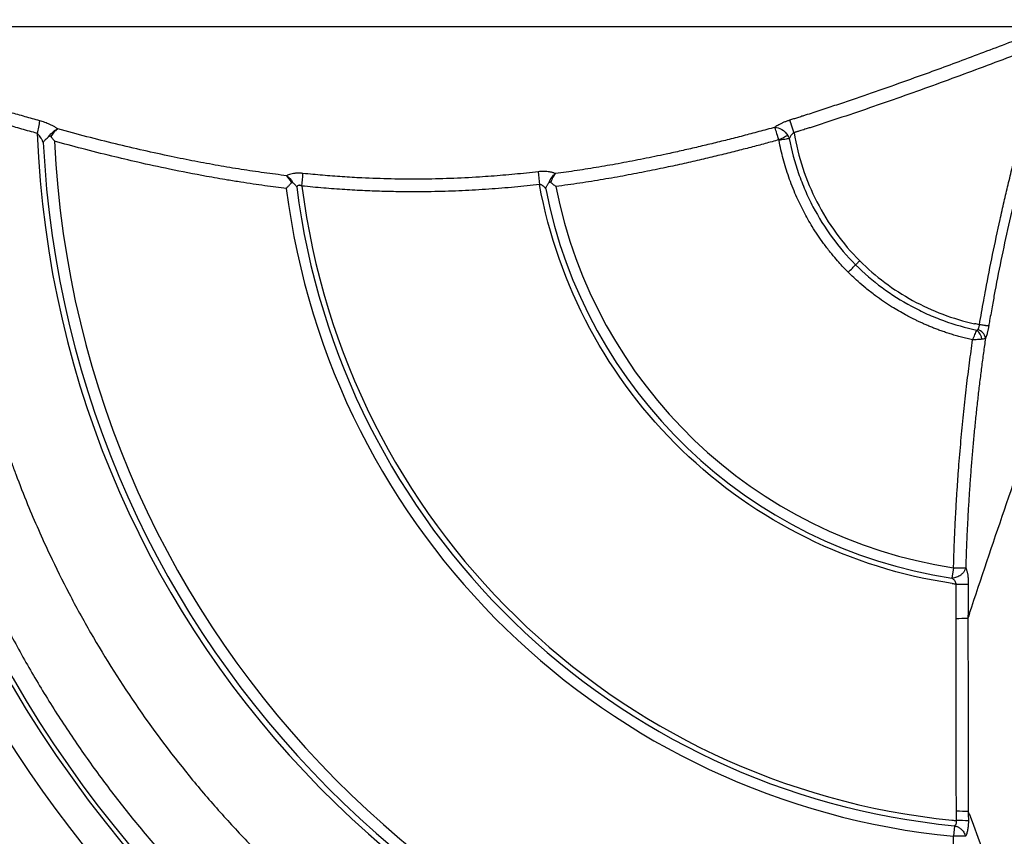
# Model space of a CAD drawing. Header units: millimetres. Extents: x 19 to 819, y 19 to 629.
# Tile 12 of 50: x 359 to 436, y 210 to 275. Entities that reach past the tile are written whole.
import ezdxf

# ---------------------------------------------------------------- set-up
doc = ezdxf.new("R2010")
doc.units = ezdxf.units.MM
doc.header["$LTSCALE"] = 3
doc.layers.add('DIMENSIONS', color=140, linetype='Continuous', lineweight=25)
doc.styles.add('SLDTEXTSTYLE0', font='TXT', dxfattribs={"width": 0.7})
doc.dimstyles.new('SLDDIMSTYLE1', dxfattribs={"dimtxt": 6.474023, "dimasz": 9.906, "dimexe": 0, "dimexo": 0.0625, "dimgap": 1.618506, "dimtad": 0, "dimtih": 1, "dimtoh": 1, "dimrnd": 1e-09, "dimzin": 12, "dimdsep": 46, "dimtxsty": 'SLDTEXTSTYLE0', "dimsah": 1, "dimcen": 0, "dimadec": 0, "dimazin": 3, "dimtfac": 1, "dimtofl": 0, "dimtmove": 0, "dimatfit": 3, "dimfxl": 0, "dimfrac": 2, "dimtolj": 1, "dimtzin": 12, "dimarcsym": 0})
doc.dimstyles.new('SLDDIMSTYLE2', dxfattribs={"dimtxt": 6.474023, "dimasz": 9.906, "dimexe": 0, "dimexo": 0.0625, "dimgap": 1.618506, "dimtad": 0, "dimtih": 1, "dimtoh": 1, "dimrnd": 1e-09, "dimzin": 12, "dimdsep": 46, "dimtxsty": 'SLDTEXTSTYLE0', "dimsah": 1, "dimcen": 0.09, "dimadec": 0, "dimazin": 3, "dimtfac": 1, "dimtmove": 0, "dimatfit": 0, "dimfxl": 0, "dimfrac": 2, "dimtolj": 1, "dimtzin": 12, "dimarcsym": 0})

# ---------------------------------------------------------------- blocks, each defined once
blk = doc.blocks.new('_D_2')
at = {"layer": 'DIMENSIONS'}
for p, q in [((371.031, 201.693), (344.114, 174.775)), ((301.477, 175.687), (299.303, 175.687)), ((299.303, 175.687), (299.303, 165.397)), ((320.716, 175.687), (322.89, 175.687)), ((322.89, 175.687), (322.89, 165.397)), ((344.114, 174.775), (325.064, 174.775)), ((299.303, 165.397), (301.477, 165.397)), ((322.89, 165.397), (320.716, 165.397))]:
    blk.add_line(p, q, dxfattribs=at)
blk.add_solid([(371.031, 201.693), (362.949, 195.766), (365.104, 193.611)], dxfattribs=at)
at = {"layer": 'DIMENSIONS', "char_height": 6.35, "attachment_point": 1, "style": 'SLDTEXTSTYLE0'}
for s, insert in [('R94.8', (298.532, 185.322)), ('3.73', (301.477, 173.583))]:
    blk.add_mtext(s, dxfattribs=dict(at, insert=insert))
blk = doc.blocks.new('_D_4')
at = {"layer": 'DIMENSIONS'}
for p, q in [((494.205, 331.783), (494.205, 350.833)), ((438.157, 331.783), (503.73, 331.783)), ((484.586, 311.797), (482.412, 311.797)), ((482.412, 311.797), (482.412, 301.508)), ((503.824, 311.797), (505.998, 311.797)), ((505.998, 311.797), (505.998, 301.508)), ((482.412, 301.508), (484.586, 301.508)), ((505.998, 301.508), (503.824, 301.508)), ((466.949, 289.647), (503.73, 289.647)), ((494.205, 289.647), (494.205, 270.597))]:
    blk.add_line(p, q, dxfattribs=at)
for points in [[(494.205, 331.783), (495.729, 341.689), (492.681, 341.689)], [(494.205, 289.647), (492.681, 279.741), (495.729, 279.741)]]:
    blk.add_solid(points, dxfattribs=at)
at = {"layer": 'DIMENSIONS', "char_height": 6.35, "attachment_point": 1, "style": 'SLDTEXTSTYLE0'}
for s, insert in [('42.1', (484.586, 321.432)), ('1.66', (484.586, 309.694))]:
    blk.add_mtext(s, dxfattribs=dict(at, insert=insert))

msp = doc.modelspace()

# ---------------------------------------------------------------- linework, layer by layer
for p, q in [((330.027, 274.058), (439.203, 274.058)), ((432.352, 231.488), (432.228, 230.666)), ((433.568, 212.152), (433.512, 212.304)), ((432.427, 211.186), (432.347, 210.359))]:
    msp.add_line(p, q)
at = {"flags": 128}
msp.add_lwpolyline([(419.439, 265.25), (419.366, 265.237), (419.281, 265.221), (419.187, 265.203), (419.084, 265.184), (418.976, 265.164), (418.863, 265.143), (418.747, 265.122), (418.631, 265.1)], dxfattribs=at)
for centre, radius, start, end in [((438.071, 268.732), 92.315, 181.28668, 268.71332), ((355.564, 267.111), 4.958, 342.9238, 354.63729), ((437.995, 268.657), 77.751, 182.21267, 266.75702), ((437.995, 268.657), 77.307, 182.75202, 266.87476), ((437.995, 268.657), 76.417, 182.7178, 266.87476), ((429.36, 243.215), 24.423, 114.26145, 116.09895), ((363.156, 263.462), 18.066, 353.80393, 356.96198), ((417.368, 263.78), 17.703, 183.7008, 186.96252), ((438.071, 268.732), 91.975, 184.2837, 265.7163), ((437.995, 268.657), 58.571, 187.18799, 264.46581), ((437.995, 268.657), 57.74, 187.18898, 264.46581), ((437.995, 268.657), 57.326, 187.1605, 264.21751), ((437.995, 268.657), 38.426, 191.04911, 261.36698), ((437.995, 268.657), 37.595, 191.0097, 261.36698), ((438.071, 268.732), 94.808, 190.11678, 259.88343), ((433.49, 249.328), 1.101, 6.6109, 50.66671), ((434.076, 249.427), 0.797, 8.14824, 77.14086), ((437.995, 268.657), 38.84, 261.50044, 261.96307), ((432.946, 244.651), 14.458, 268.49092, 272.25223), ((432.689, 248.274), 20.771, 269.60181, 272.2026), ((432.765, 196.433), 15.889, 87.30714, 90.68622), ((437.995, 268.657), 57.326, 264.21751, 264.57849), ((432.836, 197.035), 14.555, 87.31737, 91.01046)]:
    msp.add_arc(centre, radius, start, end)
for points, knots in [([(438.961, 273.652), (438.285, 273.39), (436.948, 272.873), (434.964, 272.117), (433.026, 271.39), (431.133, 270.69), (429.06, 269.938), (426.817, 269.141), (424.776, 268.436), (423.155, 267.89), (422.126, 267.549), (421.308, 267.282), (420.809, 267.12), (420.402, 266.99), (420.143, 266.907), (419.924, 266.837), (419.763, 266.788), (419.611, 266.742), (419.509, 266.709), (419.463, 266.694)], [0, 0, 0, 0, 0.105086, 0.207614, 0.307597, 0.405051, 0.499997, 0.627095, 0.749995, 0.812807, 0.874992, 0.906934, 0.937491, 0.951088, 0.968741, 0.97698, 0.98437, 0.993075, 1, 1, 1, 1]), ([(439.585, 272.747), (438.769, 272.432), (437.138, 271.801), (433.867, 270.563), (429.764, 269.054), (425.637, 267.609), (422.943, 266.712), (421.696, 266.305), (421.179, 266.14), (420.802, 266.02), (420.563, 265.943), (420.373, 265.882), (420.206, 265.832), (420.09, 265.801), (419.994, 265.773), (419.91, 265.743), (419.85, 265.716), (419.821, 265.703)], [0, 0, 0, 0, 0.124999, 0.249998, 0.499987, 0.749977, 0.874974, 0.906002, 0.937473, 0.952589, 0.962473, 0.973354, 0.981227, 0.987229, 0.990627, 0.995449, 1, 1, 1, 1]), ([(434.388, 250.603), (434.444, 250.927), (434.552, 251.559), (434.718, 252.481), (434.998, 253.999), (435.415, 256.127), (435.908, 258.434), (436.321, 260.261), (436.647, 261.637), (436.974, 262.985), (437.32, 264.346), (437.673, 265.696), (438.04, 267.052), (438.418, 268.405), (438.806, 269.755), (439.206, 271.102), (439.481, 271.997), (439.618, 272.445)], [0, 0, 0, 0, 0.043894, 0.085565, 0.125012, 0.250016, 0.374997, 0.439886, 0.499991, 0.56377, 0.624992, 0.687488, 0.749984, 0.812481, 0.874981, 0.937487, 1, 1, 1, 1]), ([(440.332, 272.224), (440.202, 271.802), (439.94, 270.952), (439.557, 269.663), (439.178, 268.352), (438.803, 267.017), (438.433, 265.659), (438.07, 264.277), (437.713, 262.871), (437.264, 261.04), (436.732, 258.748), (436.145, 256.016), (435.709, 253.802), (435.398, 252.116), (435.235, 251.198), (435.141, 250.647), (435.116, 250.501)], [0, 0, 0, 0, 0.059221, 0.119364, 0.180436, 0.242445, 0.305399, 0.369304, 0.434168, 0.499999, 0.622276, 0.749968, 0.874969, 0.924981, 0.980124, 1, 1, 1, 1]), ([(360.5, 266.648), (360.118, 266.755), (359.349, 266.97), (358.191, 267.303), (357.018, 267.647), (355.83, 268.003), (354.627, 268.369), (353.822, 268.62), (353.416, 268.746)], [0, 0, 0, 0, 0.1607487, 0.3238046, 0.4892158, 0.6570263, 0.8272757, 1, 1, 1, 1]), ([(360.303, 265.655), (359.895, 265.769), (359.085, 265.995), (357.879, 266.341), (356.689, 266.69), (355.514, 267.041), (354.355, 267.394), (353.589, 267.632), (353.207, 267.751)], [0, 0, 0, 0, 0.17129, 0.340748, 0.508361, 0.674116, 0.838, 1, 1, 1, 1]), ([(361.915, 266.011), (361.886, 266.031), (361.828, 266.071), (361.733, 266.131), (361.631, 266.19), (361.523, 266.249), (361.409, 266.306), (361.268, 266.372), (361.1, 266.445), (360.903, 266.52), (360.702, 266.589), (360.567, 266.628), (360.5, 266.648)], [0, 0, 0, 0, 0.084021, 0.167229, 0.250035, 0.332865, 0.416153, 0.500329, 0.628427, 0.753227, 0.876478, 1, 1, 1, 1]), ([(419.463, 266.694), (419.425, 266.682), (419.349, 266.657), (419.236, 266.617), (419.126, 266.576), (419.019, 266.532), (418.914, 266.485), (418.779, 266.422), (418.621, 266.34), (418.453, 266.238), (418.361, 266.17), (418.315, 266.136)], [0, 0, 0, 0, 0.083443, 0.166195, 0.248733, 0.331537, 0.415077, 0.499811, 0.666766, 0.832384, 1, 1, 1, 1]), ([(419.463, 266.694), (419.467, 266.684), (419.475, 266.664), (419.489, 266.625), (419.506, 266.578), (419.525, 266.524), (419.547, 266.462), (419.57, 266.393), (419.601, 266.3), (419.641, 266.177), (419.69, 266.024), (419.74, 265.866), (419.774, 265.761), (419.79, 265.709)], [0, 0, 0, 0, 0.068305, 0.138114, 0.209201, 0.281307, 0.354152, 0.427436, 0.500849, 0.629822, 0.756976, 0.880797, 1, 1, 1, 1]), ([(360.777, 264.945), (360.761, 264.982), (360.731, 265.048), (360.684, 265.139), (360.642, 265.213), (360.608, 265.27), (360.559, 265.348), (360.489, 265.446), (360.396, 265.561), (360.332, 265.626), (360.303, 265.655)], [0, 0, 0, 0, 0.146103, 0.2692, 0.369266, 0.446278, 0.500218, 0.69292, 0.859309, 1, 1, 1, 1]), ([(361.192, 265.389), (361.313, 265.552), (361.448, 265.691), (361.701, 265.904), (361.817, 265.977), (361.915, 266.011)], [0, 0, 0, 0, 0.5, 0.5, 1, 1, 1, 1]), ([(361.915, 266.011), (361.846, 265.971), (361.762, 265.896), (361.576, 265.689), (361.474, 265.557), (361.376, 265.404)], [0, 0, 0, 0, 0.5, 0.5, 1, 1, 1, 1]), ([(379.923, 262.327), (379.626, 262.363), (379.03, 262.436), (378.136, 262.557), (377.24, 262.685), (376.341, 262.823), (375.437, 262.97), (374.529, 263.125), (373.616, 263.29), (372.698, 263.463), (371.773, 263.646), (370.429, 263.922), (368.658, 264.309), (366.448, 264.83), (364.194, 265.396), (362.681, 265.804), (361.915, 266.011)], [0, 0, 0, 0, 0.048773, 0.097711, 0.146856, 0.19625, 0.245933, 0.295946, 0.346324, 0.397103, 0.448316, 0.499997, 0.620672, 0.744048, 0.870409, 1, 1, 1, 1]), ([(418.315, 266.136), (417.893, 266.021), (417.056, 265.793), (415.805, 265.464), (414.569, 265.148), (413.346, 264.846), (412.135, 264.557), (410.937, 264.283), (409.549, 263.977), (407.975, 263.65), (406.216, 263.31), (404.477, 263.004), (402.754, 262.727), (401.608, 262.568), (401.038, 262.489)], [0, 0, 0, 0, 0.074327, 0.147625, 0.219928, 0.291274, 0.361706, 0.431268, 0.50001, 0.602958, 0.70419, 0.803936, 0.902447, 1, 1, 1, 1]), ([(418.616, 265.147), (418.543, 265.381), (418.476, 265.599), (418.371, 265.944), (418.334, 266.069), (418.315, 266.136)], [0, 0, 0, 0, 0.5, 0.5, 1, 1, 1, 1]), ([(418.315, 266.136), (418.477, 266.134), (418.66, 266.077), (419.021, 265.853), (419.195, 265.687), (419.324, 265.48)], [0, 0, 0, 0, 0.5, 0.5, 1, 1, 1, 1]), ([(419.79, 265.709), (419.775, 265.699), (419.743, 265.678), (419.698, 265.641), (419.653, 265.599), (419.608, 265.55), (419.553, 265.48), (419.49, 265.379), (419.457, 265.296), (419.439, 265.25)], [0, 0, 0, 0, 0.085863, 0.178287, 0.277756, 0.384672, 0.499382, 0.723106, 1, 1, 1, 1]), ([(419.821, 265.703), (420.13, 263.813), (420.734, 261.97), (422.48, 258.558), (423.619, 256.989), (424.973, 255.634)], [0, 0, 0, 0, 0.5, 0.5, 1, 1, 1, 1]), ([(360.777, 264.945), (360.795, 264.971), (360.827, 265.018), (360.877, 265.082), (360.92, 265.133), (360.982, 265.203), (361.067, 265.289), (361.152, 265.357), (361.192, 265.389)], [0, 0, 0, 0, 0.1680888, 0.3077132, 0.418892, 0.5016451, 0.7664755, 1, 1, 1, 1]), ([(361.376, 265.404), (361.371, 265.41), (361.36, 265.422), (361.337, 265.432), (361.31, 265.436), (361.276, 265.432), (361.234, 265.418), (361.207, 265.399), (361.192, 265.389)], [0, 0, 0, 0, 0.114493, 0.2303777, 0.3570028, 0.5016905, 0.7325494, 1, 1, 1, 1]), ([(361.376, 265.404), (361.417, 265.351), (361.513, 265.228), (361.609, 265.105), (361.664, 265.034)], [0, 0, 0, 0, 0.4283144, 1, 1, 1, 1]), ([(379.885, 261.329), (379.613, 261.361), (379.051, 261.429), (378.183, 261.544), (377.26, 261.674), (376.284, 261.822), (375.062, 262.019), (373.191, 262.346), (370.832, 262.806), (368.35, 263.349), (366.058, 263.89), (363.877, 264.438), (362.383, 264.84), (361.664, 265.034)], [0, 0, 0, 0, 0.044039, 0.091047, 0.141033, 0.194009, 0.249985, 0.340358, 0.49998, 0.637134, 0.749993, 0.879817, 1, 1, 1, 1]), ([(418.616, 265.147), (418.258, 265.049), (417.524, 264.849), (416.394, 264.551), (415.21, 264.247), (413.969, 263.938), (412.672, 263.627), (411.319, 263.316), (409.848, 262.994), (408.258, 262.665), (406.55, 262.336), (404.784, 262.025), (402.96, 261.732), (401.721, 261.563), (401.092, 261.477)], [0, 0, 0, 0, 0.062282, 0.127609, 0.195981, 0.267404, 0.34188, 0.419416, 0.50002, 0.594051, 0.691041, 0.791012, 0.893988, 1, 1, 1, 1]), ([(418.631, 265.1), (418.629, 265.108), (418.626, 265.124), (418.619, 265.14), (418.616, 265.147)], [0, 0, 0, 0, 0.505473, 1, 1, 1, 1]), ([(424.07, 254.731), (423.993, 254.81), (423.807, 254.997), (423.491, 255.335), (423.094, 255.781), (422.627, 256.343), (421.98, 257.188), (421.271, 258.247), (420.55, 259.516), (419.926, 260.816), (419.474, 261.968), (419.159, 262.928), (418.955, 263.645), (418.776, 264.369), (418.679, 264.856), (418.631, 265.1)], [0, 0, 0, 0, 0.027682, 0.066634, 0.116854, 0.178337, 0.251079, 0.385455, 0.499668, 0.619495, 0.749109, 0.811824, 0.874544, 0.937269, 1, 1, 1, 1]), ([(419.439, 265.25), (419.613, 264.316), (419.856, 263.402), (420.322, 262.061), (420.494, 261.619), (420.872, 260.744), (421.079, 260.311), (421.743, 259.045), (422.243, 258.242), (423.358, 256.715), (423.973, 255.992), (424.651, 255.313)], [0, 0, 0, 0, 0.25, 0.25, 0.375, 0.375, 0.5, 0.5, 0.75, 0.75, 1, 1, 1, 1]), ([(381.197, 262.504), (381.159, 262.508), (381.083, 262.515), (380.971, 262.521), (380.862, 262.524), (380.755, 262.523), (380.651, 262.519), (380.549, 262.511), (380.409, 262.494), (380.239, 262.461), (380.058, 262.404), (379.968, 262.353), (379.923, 262.327)], [0, 0, 0, 0, 0.073417, 0.145559, 0.21681, 0.287571, 0.358248, 0.429252, 0.500988, 0.666336, 0.830949, 1, 1, 1, 1]), ([(399.702, 262.637), (399.392, 262.602), (398.773, 262.532), (397.846, 262.44), (396.922, 262.356), (395.999, 262.283), (394.613, 262.188), (392.764, 262.096), (390.451, 262.046), (388.139, 262.061), (386.083, 262.133), (384.285, 262.237), (382.741, 262.353), (381.713, 262.454), (381.197, 262.504)], [0, 0, 0, 0, 0.050484, 0.100714, 0.150748, 0.200641, 0.250454, 0.375577, 0.500034, 0.624688, 0.749542, 0.832764, 0.916156, 1, 1, 1, 1]), ([(401.038, 262.489), (401.013, 262.501), (400.961, 262.525), (400.875, 262.557), (400.782, 262.584), (400.683, 262.608), (400.577, 262.627), (400.445, 262.645), (400.285, 262.659), (400.095, 262.663), (399.9, 262.657), (399.768, 262.644), (399.702, 262.637)], [0, 0, 0, 0, 0.085758, 0.169948, 0.253026, 0.335466, 0.417751, 0.500363, 0.627916, 0.752365, 0.875707, 1, 1, 1, 1]), ([(400.533, 261.766), (400.599, 261.923), (400.682, 262.069), (400.857, 262.317), (400.947, 262.417), (401.038, 262.489)], [0, 0, 0, 0, 0.5, 0.5, 1, 1, 1, 1]), ([(401.038, 262.489), (400.972, 262.419), (400.908, 262.324), (400.784, 262.088), (400.725, 261.949), (400.676, 261.798)], [0, 0, 0, 0, 0.5, 0.5, 1, 1, 1, 1]), ([(346.353, 261.862), (346.353, 261.862), (346.354, 261.861), (346.363, 261.853), (346.375, 261.84), (346.393, 261.822), (346.428, 261.786), (346.491, 261.72), (346.601, 261.599), (346.739, 261.441), (346.902, 261.237), (347.084, 260.993), (347.248, 260.747), (347.381, 260.533), (347.479, 260.352), (347.569, 260.14), (347.677, 259.847), (347.804, 259.442), (347.979, 258.776), (348.16, 257.906), (348.413, 256.517), (348.638, 255.065), (348.865, 253.668), (349.056, 252.572), (349.373, 250.883), (349.962, 248.098), (350.915, 244.356), (352.156, 240.292), (353.568, 236.338), (354.863, 233.18), (355.947, 230.77), (356.759, 229.059), (357.607, 227.366), (358.49, 225.692), (359.408, 224.037), (360.359, 222.403), (361.343, 220.791), (362.359, 219.202), (363.407, 217.636), (364.485, 216.096), (365.593, 214.581), (366.729, 213.092), (367.893, 211.631), (369.084, 210.198), (370.301, 208.793), (371.542, 207.419), (372.806, 206.072), (373.67, 205.199), (374.101, 204.762)], [0, 0, 0, 0, 0.00317, 0.006317, 0.009444, 0.012552, 0.015644, 0.023535, 0.031215, 0.039131, 0.046816, 0.054757, 0.062382, 0.066291, 0.070173, 0.073892, 0.078037, 0.085461, 0.093767, 0.109483, 0.125214, 0.156626, 0.174583, 0.188049, 0.205958, 0.250836, 0.314336, 0.377191, 0.439294, 0.500544, 0.528542, 0.556546, 0.584549, 0.612544, 0.640524, 0.668484, 0.696415, 0.724313, 0.75217, 0.779979, 0.807735, 0.835431, 0.86306, 0.890617, 0.918096, 0.94549, 0.972793, 1, 1, 1, 1]), ([(379.885, 261.329), (379.912, 261.358), (379.964, 261.414), (380.039, 261.494), (380.105, 261.565), (380.163, 261.628), (380.213, 261.683), (380.256, 261.731), (380.282, 261.759), (380.293, 261.772)], [0, 0, 0, 0, 0.194157, 0.371163, 0.53105, 0.67385, 0.799591, 0.908298, 1, 1, 1, 1]), ([(380.413, 261.777), (380.403, 261.784), (380.385, 261.797), (380.352, 261.803), (380.32, 261.796), (380.302, 261.78), (380.293, 261.772)], [0, 0, 0, 0, 0.260219, 0.500096, 0.7474, 1, 1, 1, 1]), ([(380.413, 261.777), (380.435, 261.758), (380.482, 261.719), (380.545, 261.656), (380.604, 261.587), (380.66, 261.512), (380.693, 261.459), (380.709, 261.432)], [0, 0, 0, 0, 0.187267, 0.38063, 0.580372, 0.78675, 1, 1, 1, 1]), ([(400.282, 261.293), (400.292, 261.325), (400.312, 261.387), (400.35, 261.477), (400.393, 261.56), (400.438, 261.635), (400.484, 261.704), (400.517, 261.746), (400.533, 261.766)], [0, 0, 0, 0, 0.20067, 0.387614, 0.56091, 0.720655, 0.866968, 1, 1, 1, 1]), ([(400.676, 261.798), (400.668, 261.803), (400.652, 261.813), (400.624, 261.818), (400.594, 261.813), (400.561, 261.796), (400.543, 261.776), (400.533, 261.766)], [0, 0, 0, 0, 0.162841, 0.325281, 0.500964, 0.735144, 1, 1, 1, 1]), ([(400.676, 261.798), (400.703, 261.777), (400.761, 261.731), (400.858, 261.656), (400.97, 261.571), (401.05, 261.51), (401.092, 261.477)], [0, 0, 0, 0, 0.198971, 0.43204, 0.699096, 1, 1, 1, 1]), ([(381.117, 261.512), (381.098, 261.521), (381.063, 261.54), (381.009, 261.559), (380.957, 261.571), (380.908, 261.574), (380.841, 261.566), (380.761, 261.525), (380.727, 261.464), (380.709, 261.432)], [0, 0, 0, 0, 0.1127375, 0.2173951, 0.3157201, 0.4098269, 0.5021346, 0.7303602, 1, 1, 1, 1]), ([(399.795, 261.634), (399.471, 261.598), (398.818, 261.525), (397.83, 261.429), (396.825, 261.341), (395.804, 261.264), (394.767, 261.198), (393.713, 261.143), (392.643, 261.101), (391.557, 261.072), (390.359, 261.056), (389.036, 261.058), (387.571, 261.086), (386.044, 261.142), (384.456, 261.229), (382.805, 261.348), (381.687, 261.457), (381.117, 261.512)], [0, 0, 0, 0, 0.052268, 0.105343, 0.15923, 0.213935, 0.269466, 0.32583, 0.383034, 0.441088, 0.499999, 0.574949, 0.653215, 0.734823, 0.819803, 0.908184, 1, 1, 1, 1]), ([(400.282, 261.293), (400.267, 261.316), (400.238, 261.36), (400.19, 261.419), (400.141, 261.471), (400.078, 261.526), (399.998, 261.579), (399.897, 261.622), (399.828, 261.63), (399.795, 261.634)], [0, 0, 0, 0, 0.142711, 0.273523, 0.392601, 0.500166, 0.688989, 0.853847, 1, 1, 1, 1]), ([(432.255, 230.243), (424.248, 231.44), (416.815, 235.109), (405.175, 246.365), (401.259, 253.671), (399.795, 261.634)], [0, 0, 0, 0, 0.5, 0.5, 1, 1, 1, 1]), ([(424.973, 255.634), (424.912, 255.573), (424.849, 255.51), (424.736, 255.398), (424.687, 255.348), (424.651, 255.313)], [0, 0, 0, 0, 0.5, 0.5, 1, 1, 1, 1]), ([(424.973, 255.634), (426.204, 254.404), (427.611, 253.351), (430.663, 251.678), (432.309, 251.061), (434.007, 250.684)], [0, 0, 0, 0, 0.5, 0.5, 1, 1, 1, 1]), ([(424.07, 254.731), (424.176, 254.837), (424.292, 254.954), (424.5, 255.161), (424.589, 255.251), (424.651, 255.313)], [0, 0, 0, 0, 0.5, 0.5, 1, 1, 1, 1]), ([(433.853, 249.411), (433.705, 249.444), (433.414, 249.509), (432.988, 249.618), (432.579, 249.731), (432.188, 249.849), (431.813, 249.969), (431.456, 250.092), (431.115, 250.216), (430.791, 250.341), (430.484, 250.465), (430.193, 250.589), (429.918, 250.711), (429.658, 250.83), (429.414, 250.946), (429.186, 251.059), (428.973, 251.167), (428.774, 251.271), (428.272, 251.54), (427.402, 252.049), (426.359, 252.762), (425.489, 253.441), (424.884, 253.96), (424.427, 254.38), (424.175, 254.628), (424.07, 254.731)], [0, 0, 0, 0, 0.040311, 0.079255, 0.116834, 0.153047, 0.187895, 0.221378, 0.253496, 0.284249, 0.313638, 0.341662, 0.368323, 0.393619, 0.417551, 0.44012, 0.461325, 0.481166, 0.499644, 0.612656, 0.748865, 0.835236, 0.905887, 0.96081, 1, 1, 1, 1]), ([(424.651, 255.313), (425.305, 254.66), (426.002, 254.064), (427.469, 252.98), (428.239, 252.492), (429.453, 251.84), (429.868, 251.635), (430.707, 251.259), (431.131, 251.087), (432.417, 250.617), (433.293, 250.366), (434.188, 250.18)], [0, 0, 0, 0, 0.25, 0.25, 0.5, 0.5, 0.625, 0.625, 0.75, 0.75, 1, 1, 1, 1]), ([(354.929, 251.634), (354.992, 251.333), (355.117, 250.73), (355.319, 249.825), (355.531, 248.918), (355.754, 248.009), (355.988, 247.098), (356.233, 246.186), (356.49, 245.271), (356.758, 244.355), (357.039, 243.437), (357.33, 242.518), (357.634, 241.598), (357.95, 240.678), (358.278, 239.756), (358.798, 238.347), (359.753, 235.916), (361.134, 232.781), (362.802, 229.419), (365.045, 225.326), (368.188, 220.353), (371.74, 215.652), (374.815, 212.071), (376.872, 209.866), (379.382, 207.349), (381.185, 205.686), (382.629, 204.437), (382.865, 204.235), (383.152, 203.99), (383.491, 203.704), (383.883, 203.377), (384.328, 203.01), (384.828, 202.604), (385.383, 202.161), (385.994, 201.682), (386.663, 201.167), (387.39, 200.62), (388.177, 200.041), (389.025, 199.433), (389.935, 198.798), (390.909, 198.137), (391.948, 197.454), (393.053, 196.751), (394.226, 196.031), (395.468, 195.296), (396.781, 194.55), (398.166, 193.796), (399.624, 193.038), (401.156, 192.279), (402.764, 191.524), (404.447, 190.774), (405.604, 190.297), (406.192, 190.055)], [0, 0, 0, 0, 0.011048, 0.022152, 0.033312, 0.044528, 0.055801, 0.067129, 0.078514, 0.089955, 0.101452, 0.113005, 0.124615, 0.13628, 0.148002, 0.15978, 0.190275, 0.241883, 0.282887, 0.325162, 0.409649, 0.494136, 0.536718, 0.579302, 0.602523, 0.664509, 0.667431, 0.671153, 0.675672, 0.68099, 0.687107, 0.694022, 0.701735, 0.710247, 0.719558, 0.729667, 0.740574, 0.75228, 0.764784, 0.778087, 0.792188, 0.807088, 0.822786, 0.839283, 0.856578, 0.874671, 0.893563, 0.913254, 0.933743, 0.95503, 0.977116, 1, 1, 1, 1]), ([(433.853, 249.411), (433.914, 249.549), (433.974, 249.689), (434.089, 249.954), (434.143, 250.081), (434.188, 250.18)], [0, 0, 0, 0, 0.5, 0.5, 1, 1, 1, 1]), ([(434.188, 250.18), (434.203, 250.181), (434.23, 250.184), (434.246, 250.198), (434.254, 250.204)], [0, 0, 0, 0, 0.553518, 1, 1, 1, 1]), ([(434.254, 250.204), (434.263, 250.216), (434.28, 250.24), (434.304, 250.282), (434.325, 250.328), (434.349, 250.393), (434.374, 250.485), (434.383, 250.563), (434.388, 250.603)], [0, 0, 0, 0, 0.131748, 0.258991, 0.382029, 0.501227, 0.74594, 1, 1, 1, 1]), ([(435.116, 250.501), (435.11, 250.502), (435.096, 250.504), (435.063, 250.508), (435.014, 250.514), (434.946, 250.522), (434.839, 250.536), (434.694, 250.556), (434.532, 250.579), (434.432, 250.596), (434.388, 250.603)], [0, 0, 0, 0, 0.075719, 0.163631, 0.26376, 0.37607, 0.500532, 0.702899, 0.869443, 1, 1, 1, 1]), ([(435.116, 250.501), (435.11, 250.464), (435.098, 250.391), (435.077, 250.282), (435.055, 250.176), (435.032, 250.071), (435.001, 249.947), (434.962, 249.808), (434.914, 249.662), (434.881, 249.581), (434.865, 249.54)], [0, 0, 0, 0, 0.100668, 0.200154, 0.299299, 0.398951, 0.499948, 0.666673, 0.832096, 1, 1, 1, 1]), ([(432.352, 231.488), (432.364, 231.895), (432.389, 232.702), (432.436, 233.902), (432.49, 235.082), (432.552, 236.24), (432.621, 237.378), (432.696, 238.494), (432.778, 239.59), (432.865, 240.665), (432.958, 241.719), (433.055, 242.753), (433.158, 243.765), (433.264, 244.757), (433.375, 245.728), (433.489, 246.678), (433.607, 247.607), (433.727, 248.516), (433.811, 249.115), (433.853, 249.411)], [0, 0, 0, 0, 0.067762, 0.134398, 0.19991, 0.2643, 0.32757, 0.389721, 0.450756, 0.510676, 0.569482, 0.627176, 0.683759, 0.739232, 0.793598, 0.846856, 0.899009, 0.950056, 1, 1, 1, 1]), ([(434.865, 249.54), (434.811, 249.159), (434.702, 248.395), (434.549, 247.244), (434.403, 246.083), (434.265, 244.914), (434.135, 243.736), (434.013, 242.549), (433.9, 241.354), (433.795, 240.15), (433.698, 238.937), (433.61, 237.716), (433.531, 236.486), (433.46, 235.248), (433.399, 234.001), (433.346, 232.746), (433.319, 231.907), (433.306, 231.486)], [0, 0, 0, 0, 0.063776, 0.127959, 0.19255, 0.257551, 0.322963, 0.388788, 0.455027, 0.521682, 0.588753, 0.656243, 0.724151, 0.79248, 0.861231, 0.930404, 1, 1, 1, 1]), ([(434.584, 249.455), (434.479, 249.446), (434.359, 249.436), (434.111, 249.421), (433.982, 249.415), (433.853, 249.411)], [0, 0, 0, 0, 0.5, 0.5, 1, 1, 1, 1]), ([(433.306, 231.486), (433.298, 231.456), (433.282, 231.397), (433.247, 231.311), (433.206, 231.231), (433.157, 231.156), (433.104, 231.086), (433.046, 231.022), (432.984, 230.964), (432.892, 230.889), (432.764, 230.806), (432.594, 230.731), (432.413, 230.679), (432.29, 230.671), (432.228, 230.666)], [0, 0, 0, 0, 0.069883, 0.137371, 0.202554, 0.265567, 0.326594, 0.385866, 0.443655, 0.500275, 0.624568, 0.746652, 0.870569, 1, 1, 1, 1]), ([(432.352, 231.488), (432.377, 231.487), (432.427, 231.486), (432.528, 231.484), (432.647, 231.481), (432.795, 231.479), (432.921, 231.478), (433.037, 231.478), (433.135, 231.479), (433.235, 231.481), (433.281, 231.484), (433.306, 231.486)], [0, 0, 0, 0, 0.059214, 0.119698, 0.243813, 0.349799, 0.500061, 0.590892, 0.704508, 0.840888, 1, 1, 1, 1]), ([(433.306, 231.486), (433.317, 231.462), (433.338, 231.416), (433.369, 231.336), (433.396, 231.249), (433.421, 231.155), (433.444, 231.053), (433.467, 230.927), (433.489, 230.773), (433.506, 230.59), (433.515, 230.399), (433.514, 230.269), (433.514, 230.205)], [0, 0, 0, 0, 0.085053, 0.16867, 0.251404, 0.333823, 0.416504, 0.500016, 0.625409, 0.749927, 0.875323, 1, 1, 1, 1]), ([(432.565, 230.198), (432.561, 230.217), (432.551, 230.254), (432.53, 230.31), (432.502, 230.367), (432.469, 230.423), (432.418, 230.496), (432.339, 230.584), (432.267, 230.637), (432.228, 230.666)], [0, 0, 0, 0, 0.086692, 0.179519, 0.279055, 0.385758, 0.499995, 0.721612, 1, 1, 1, 1]), ([(433.514, 230.205), (433.507, 229.759), (433.493, 228.863), (433.489, 227.968), (433.487, 227.518)], [0, 0, 0, 0, 0.498073, 1, 1, 1, 1]), ([(432.575, 212.32), (432.573, 212.895), (432.569, 214.03), (432.563, 215.71), (432.559, 217.344), (432.555, 218.932), (432.552, 220.473), (432.549, 221.969), (432.547, 223.418), (432.546, 224.821), (432.545, 226.178), (432.545, 227.067), (432.545, 227.503)], [0, 0, 0, 0, 0.1136886, 0.2243357, 0.3319412, 0.4365046, 0.5380259, 0.6365048, 0.7319415, 0.824336, 0.9136887, 1, 1, 1, 1]), ([(432.427, 211.186), (432.442, 211.196), (432.471, 211.214), (432.508, 211.25), (432.538, 211.291), (432.571, 211.355), (432.597, 211.454), (432.585, 211.543), (432.579, 211.588)], [0, 0, 0, 0, 0.137862, 0.266597, 0.387104, 0.500475, 0.75069, 1, 1, 1, 1]), ([(433.517, 211.574), (433.517, 211.542), (433.517, 211.479), (433.515, 211.384), (433.511, 211.29), (433.502, 211.168), (433.486, 211.02), (433.46, 210.853), (433.426, 210.701), (433.385, 210.566), (433.339, 210.447), (433.305, 210.385), (433.288, 210.354)], [0, 0, 0, 0, 0.0631726, 0.1259437, 0.1886116, 0.2514762, 0.3761601, 0.5010348, 0.6252419, 0.7501336, 0.8745802, 1, 1, 1, 1]), ([(432.427, 211.186), (432.457, 211.179), (432.518, 211.164), (432.605, 211.133), (432.69, 211.095), (432.771, 211.052), (432.848, 211.002), (432.921, 210.946), (432.991, 210.884), (433.073, 210.798), (433.161, 210.68), (433.243, 210.524), (433.273, 210.412), (433.288, 210.354)], [0, 0, 0, 0, 0.073575, 0.145706, 0.216837, 0.287438, 0.357999, 0.429007, 0.500941, 0.574251, 0.707873, 0.849291, 1, 1, 1, 1]), ([(433.288, 210.354), (433.276, 210.355), (433.252, 210.357), (433.208, 210.359), (433.161, 210.361), (433.111, 210.362), (433.062, 210.363), (433.014, 210.364), (432.968, 210.364), (432.889, 210.365), (432.783, 210.365), (432.637, 210.364), (432.52, 210.363), (432.43, 210.36), (432.381, 210.361), (432.357, 210.36), (432.347, 210.359)], [0, 0, 0, 0, 0.082212, 0.1588, 0.229761, 0.295095, 0.3548, 0.408877, 0.457324, 0.500141, 0.649744, 0.756072, 0.880165, 0.94069, 0.975456, 1, 1, 1, 1]), ([(433.829, 192.353), (433.775, 192.733), (433.666, 193.488), (433.516, 194.617), (433.375, 195.736), (433.245, 196.845), (433.124, 197.945), (433.014, 199.035), (432.912, 200.114), (432.819, 201.184), (432.735, 202.244), (432.66, 203.294), (432.592, 204.333), (432.533, 205.363), (432.481, 206.382), (432.437, 207.391), (432.4, 208.389), (432.369, 209.378), (432.354, 210.033), (432.347, 210.359)], [0, 0, 0, 0, 0.063735, 0.126841, 0.189322, 0.25118, 0.312419, 0.373041, 0.43305, 0.49245, 0.551241, 0.609427, 0.667012, 0.723996, 0.780383, 0.836174, 0.891373, 0.945981, 1, 1, 1, 1])]:
    msp.add_open_spline(points, degree=3, knots=knots)
for points in [[(419.821, 265.703), (419.811, 265.705), (419.801, 265.707), (419.79, 265.709)], [(419.324, 265.48), (419.371, 265.406), (419.41, 265.327), (419.439, 265.25)], [(379.923, 262.327), (380.089, 262.208), (380.263, 262.012), (380.413, 261.777)], [(380.293, 261.772), (380.178, 262.01), (380.049, 262.207), (379.923, 262.327)], [(434.388, 250.603), (434.261, 250.628), (434.134, 250.655), (434.007, 250.684)], [(434.865, 249.54), (434.821, 249.498), (434.73, 249.467), (434.584, 249.455)], [(433.614, 227.904), (435.414, 233.356), (437.266, 238.748), (439.159, 244.094)], [(432.545, 227.503), (432.544, 228.402), (432.551, 229.301), (432.565, 230.198)], [(433.614, 227.904), (433.572, 227.775), (433.53, 227.647), (433.487, 227.518)], [(433.487, 227.518), (433.486, 222.446), (433.495, 217.375), (433.512, 212.304)], [(432.579, 211.588), (432.577, 211.832), (432.576, 212.076), (432.575, 212.32)], [(433.512, 212.304), (433.513, 212.06), (433.515, 211.817), (433.517, 211.574)], [(433.568, 212.152), (437.228, 202.245), (441.08, 192.653), (445.054, 183.336)]]:
    msp.add_open_spline(points, degree=3)

# ---------------------------------------------------------------- dimensions: what is measured, and where the dimension line sits
at = {"layer": 'DIMENSIONS'}
dim = msp.add_linear_dim(base=(494.205, 331.783), p1=(463.139, 289.647), p2=(434.347, 331.783), angle=90, dimstyle='SLDDIMSTYLE2', dxfattribs=at)
dim.commit()
dim.dimension.update_dxf_attribs({"geometry": '_D_4', "text_midpoint": (494.205, 311.797), "dimtype": 160})
dim = msp.add_radius_dim(center=(438.071, 268.732), mpoint=(371.031, 201.693), dimstyle='SLDDIMSTYLE1', dxfattribs=at)
dim.commit()
dim.dimension.update_dxf_attribs({"geometry": '_D_2', "text_midpoint": (311.097, 174.775), "dimtype": 164})

doc.saveas('drawing.dxf')
